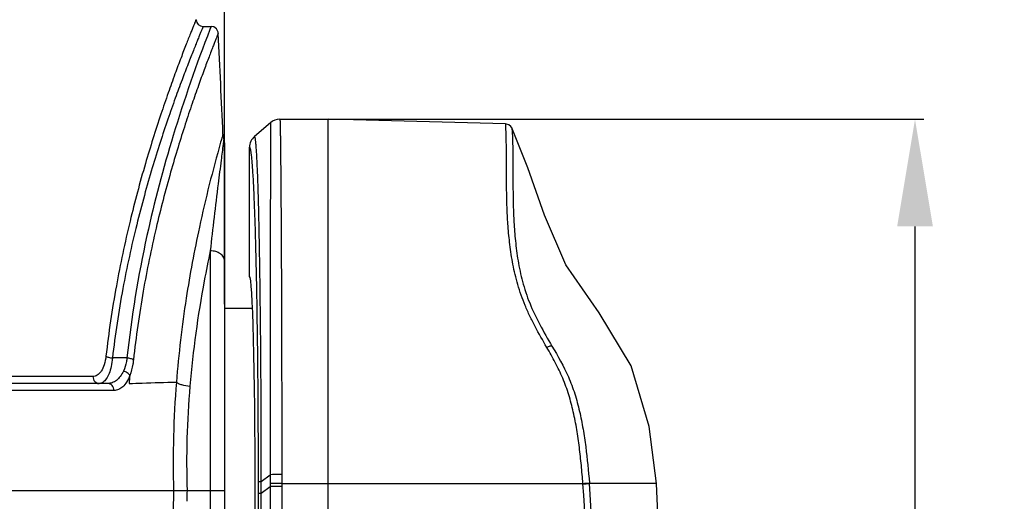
# Model space of a CAD drawing. Header units: millimetres. Extents: x 19266 to 21235, y -89 to 1237.
# Tile 34 of 74: x 19703 to 19841, y 772 to 840. Entities that reach past the tile are written whole.
import ezdxf

# ---------------------------------------------------------------- set-up
doc = ezdxf.new("R2010")
doc.units = ezdxf.units.MM
doc.header["$LTSCALE"] = 16.335
doc.header["$PDMODE"] = 3
doc.header["$PDSIZE"] = 0.3125
doc.layers.get('0').update_dxf_attribs({"linetype": 'CONTINUOUS'})
doc.layers.get('Defpoints').update_dxf_attribs({"linetype": 'CONTINUOUS'})
doc.layers.add('02___PRT_ALL_AXES', color=7, linetype='CONTINUOUS')
doc.layers.add('尺寸线', color=3, linetype='CONTINUOUS', lineweight=13)
doc.styles.get("Standard").update_dxf_attribs({"font": 'SimSun Regular.ttf', "width": 0.8})
doc.dimstyles.new('ISO-25', dxfattribs={"dimtxt": 15, "dimasz": 15, "dimexe": 1.25, "dimexo": 0.625, "dimtad": 1, "dimtoh": 1, "dimdsep": 46, "dimtxsty": 'Standard', "dimcen": 2.5, "dimadec": 0, "dimazin": 0, "dimtfac": 1, "dimtmove": 0, "dimatfit": 3, "dimldrblk": 'CLOSEDBLANK', "dimfxl": 1, "dimarcsym": 0})

# ---------------------------------------------------------------- blocks, each defined once
blk = doc.blocks.new('*D11')
at = {"layer": 'Defpoints', "color": 0, "transparency": 16777216}
for p in [(19441.04, 1047.64), (19441.04, 799.16), (19732.04, 799.16)]:
    blk.add_point(p, dxfattribs=at)
at = {"layer": '尺寸线', "color": 0, "lineweight": -2, "transparency": 16777216}
for p, q in [((19441.04, 799.79), (19441.04, 1048.89)), ((19732.04, 799.79), (19732.04, 1048.89)), ((19717.04, 1047.64), (19456.04, 1047.64))]:
    blk.add_line(p, q, dxfattribs=at)
at = {"layer": '尺寸线', "color": 0, "transparency": 16777216}
for points in [[(19456.04, 1050.14), (19456.04, 1045.14), (19441.04, 1047.64)], [(19717.04, 1050.14), (19717.04, 1045.14), (19732.04, 1047.64)]]:
    blk.add_solid(points, dxfattribs=at)
at = {"layer": '尺寸线', "color": 0, "transparency": 16777216, "insert": (19586.54, 1057.51), "char_height": 15, "attachment_point": 5}
blk.add_mtext('291mm [11.46in]', dxfattribs=at)
blk = doc.blocks.new('_ClosedBlank')
at = {"color": 0, "linetype": 'ByBlock', "lineweight": -2}
for p, q in [((-1, 0.1667), (0, 0)), ((-1, 0.1667), (-1, -0.1667)), ((0, 0), (-1, -0.1667))]:
    blk.add_line(p, q, dxfattribs=at)
blk = doc.blocks.new('*D14')
at = {"layer": 'Defpoints', "color": 0, "transparency": 16777216}
for p in [(19739.78, 825.66), (19828.66, 825.66), (19704.47, 491.66)]:
    blk.add_point(p, dxfattribs=at)
at = {"layer": '尺寸线', "color": 0, "lineweight": -2, "transparency": 16777216}
for p, q in [((19740.4, 825.66), (19829.91, 825.66)), ((19828.66, 506.66), (19828.66, 810.66)), ((19705.1, 491.66), (19829.91, 491.66))]:
    blk.add_line(p, q, dxfattribs=at)
at = {"layer": '尺寸线', "color": 0, "transparency": 16777216}
for points in [[(19826.16, 810.66), (19831.16, 810.66), (19828.66, 825.66)], [(19826.16, 506.66), (19831.16, 506.66), (19828.66, 491.66)]]:
    blk.add_solid(points, dxfattribs=at)
at = {"layer": '尺寸线', "color": 0, "transparency": 16777216, "insert": (19818.79, 658.66), "char_height": 15, "attachment_point": 5, "rotation": 90}
blk.add_mtext('334mm [13.15in]', dxfattribs=at)

msp = doc.modelspace()

# ---------------------------------------------------------------- linework, layer by layer
at = {"color": 7, "linetype": 'Continuous'}
for p, q in [((19729.045, 838.663), (19730.13, 838.663)), ((19730.15, 838.663), (19729.983, 838.232)), ((19739.776, 825.663), (19746.536, 825.663)), ((19771.375, 825.012), (19746.536, 825.663)), ((19746.536, 621.663), (19746.536, 825.642)), ((19738.475, 825.181), (19736.235, 823.261)), ((19738.475, 825.181), (19738.44, 803.721)), ((19771.38, 824.911), (19771.373, 825.012)), ((19731.561, 822.682), (19731.491, 822.438)), ((19731.702, 823.173), (19731.561, 822.682)), ((19731.746, 823.325), (19731.702, 823.173)), ((19731.818, 823.577), (19731.746, 823.325)), ((19731.927, 823.007), (19731.819, 823.575)), ((19731.819, 823.566), (19731.819, 823.566)), ((19731.922, 822.964), (19731.838, 822.217)), ((19731.927, 823.008), (19731.922, 822.964)), ((19732.036, 822.352), (19731.926, 823.007)), ((19739.844, 823.295), (19739.845, 823.186)), ((19731.838, 822.217), (19731.831, 822.161)), ((19732.036, 822.36), (19732.036, 727.663)), ((19735.536, 803.663), (19735.536, 821.743)), ((19730.036, 807.24), (19730.036, 725.663)), ((19736.524, 803.203), (19736.514, 803.678)), ((19736.994, 803.678), (19736.99, 803.954)), ((19738.44, 803.721), (19738.438, 775.893)), ((19718.383, 792.234), (19716.344, 792.234)), ((19713.608, 789.636), (19457.921, 789.636)), ((19715.681, 788.663), (19455.47, 788.663)), ((19716.568, 787.689), (19454.186, 787.689)), ((19737.177, 774.95), (19738.438, 775.893)), ((19738.438, 775.893), (19738.436, 774.67)), ((19740.042, 775.913), (19740.039, 774.663)), ((19736.777, 773.323), (19736.776, 774.943)), ((19737.174, 773.323), (19737.177, 774.95)), ((19738.436, 774.67), (19738.436, 774.231)), ((19740.039, 774.663), (19738.436, 774.67)), ((19740.039, 774.663), (19782.195, 774.663)), ((19782.195, 774.663), (19782.196, 774.601)), ((19783.104, 774.664), (19783.098, 774.741)), ((19792.495, 774.663), (19783.104, 774.663)), ((19441.036, 773.663), (19732.036, 773.663)), ((19736.777, 624.995), (19736.777, 773.323)), ((19736.777, 773.323), (19737.174, 773.323)), ((19737.174, 773.323), (19738.436, 774.231)), ((19737.174, 624.995), (19737.174, 773.323)), ((19738.436, 774.231), (19738.436, 622.567)), ((19740.038, 774.231), (19738.436, 774.231)), ((19740.038, 774.231), (19740.038, 622.567))]:
    msp.add_line(p, q, dxfattribs=at)
for points in [[(19731.149, 837.713), (19731.126, 837.877), (19730.915, 838.307), (19730.527, 838.589), (19730.15, 838.663)], [(19772.245, 824.451), (19772.105, 824.663), (19771.825, 824.891), (19771.506, 824.999), (19771.373, 825.012)], [(19792.495, 774.663), (19791.478, 782.628), (19788.939, 791.117), (19784.438, 798.561), (19779.789, 805.283), (19776.808, 812.247), (19774.495, 818.883), (19772.245, 824.451)], [(19793.403, 742.764), (19793.159, 759.815), (19792.495, 774.663)]]:
    msp.add_lwpolyline(points, dxfattribs=at)
for centre, radius, start, end in [((19729.045, 839.663), 1, 182.97816, 270.00066), ((17761.101, 737.245), 1972.608, 2.508311, 2.917958), ((19739.776, 823.662), 2.001, 90.00937, 130.59396), ((19737.536, 821.743), 2, 130.5933, 180.00149), ((18290.438, 783.252), 1446.7, 0.632572, 0.808989), ((18706.806, 782.749), 1029.921, 0.916813, 1.137996), ((18112.877, 774.959), 1623.899, 359.999436, 0.856317), ((17430.397, 775.019), 2306.781, 359.998289, 0.601208), ((19852.422, 777.366), 134.215, 174.70022, 175.17191), ((19867.567, 777.547), 142.718, 175.45563, 181.55977), ((19856.61, 777.396), 129.878, 175.18173, 181.64701), ((19829.797, 774.231), 89.759, 179.72439, 179.99983), ((19867.032, 769.771), 142.184, 178.43182, 182.3476), ((19856.11, 769.919), 129.378, 178.3417, 179.00646)]:
    msp.add_arc(centre, radius, start, end, dxfattribs=at)
for points, knots in [([(19728.047, 839.611), (19728.041, 839.592), (19728.008, 839.521), (19727.945, 839.356), (19727.832, 839.085), (19727.68, 838.706), (19727.485, 838.221), (19727.143, 837.366), (19726.622, 836.043), (19725.898, 834.158), (19725.053, 831.892), (19724.108, 829.261), (19722.68, 825.094), (19720.806, 819.125), (19718.663, 811.116), (19716.756, 802.126), (19715.819, 795.788), (19715.446, 792.492)], [0, 0, 0, 0, 0.0012049, 0.0048094, 0.0108027, 0.0191663, 0.0298693, 0.0428777, 0.0756378, 0.1170536, 0.1666645, 0.2239663, 0.2884326, 0.4367484, 0.6074896, 0.7966138, 1, 1, 1, 1]), ([(19729.045, 838.663), (19729.042, 838.66), (19729.041, 838.647), (19729.031, 838.631), (19729.018, 838.594), (19728.991, 838.534), (19728.953, 838.44), (19728.903, 838.32), (19728.814, 838.107), (19728.677, 837.775), (19728.481, 837.299), (19728.244, 836.72), (19727.969, 836.038), (19727.655, 835.257), (19727.307, 834.377), (19726.775, 833.015), (19726.038, 831.083), (19725.088, 828.498), (19724.061, 825.571), (19722.983, 822.323), (19721.879, 818.771), (19720.778, 814.934), (19719.315, 809.325), (19717.67, 801.754), (19716.722, 795.492), (19716.344, 792.234)], [0, 0, 0, 0, 0.0003009, 0.0006764, 0.0012016, 0.0027006, 0.0047967, 0.0074885, 0.0107746, 0.0191167, 0.0297928, 0.0427696, 0.0580052, 0.0754545, 0.0950657, 0.116784, 0.1663042, 0.223518, 0.2879063, 0.3589482, 0.4361319, 0.5189514, 0.6069124, 0.796232, 1, 1, 1, 1]), ([(19729.983, 838.232), (19728.098, 833.353), (19724.783, 823.841), (19720.732, 808.499), (19718.996, 797.992), (19718.383, 792.234)], [0, 0, 0, 0, 0.3299015, 0.6347205, 1, 1, 1, 1]), ([(19731.149, 837.713), (19731.148, 837.709), (19731.138, 837.692), (19731.126, 837.652), (19731.098, 837.587), (19731.062, 837.496), (19731.016, 837.379), (19730.934, 837.171), (19730.806, 836.846), (19730.623, 836.381), (19730.403, 835.814), (19730.146, 835.147), (19729.733, 834.064), (19729.138, 832.474), (19728.345, 830.29), (19727.457, 827.751), (19726.498, 824.874), (19725.489, 821.676), (19724.063, 816.84), (19722.322, 810.136), (19720.522, 801.374), (19719.639, 795.193), (19719.289, 791.976)], [0, 0, 0, 0, 0.0002969, 0.001187, 0.0026693, 0.0047423, 0.0074043, 0.0106537, 0.0189044, 0.0294675, 0.0423131, 0.0574023, 0.0746929, 0.1156855, 0.1648723, 0.2217907, 0.2859536, 0.3568619, 0.434018, 0.6050812, 0.7951599, 1, 1, 1, 1]), ([(19739.776, 825.663), (19739.78, 825.663), (19739.781, 825.644), (19739.786, 825.621), (19739.789, 825.571), (19739.794, 825.508), (19739.799, 825.423), (19739.805, 825.275), (19739.813, 825.043), (19739.821, 824.709), (19739.829, 824.302), (19739.836, 823.823), (19739.841, 823.479), (19739.844, 823.295)], [0, 0, 0, 0, 0.0042966, 0.0162411, 0.0359967, 0.0635783, 0.0989826, 0.142202, 0.2520454, 0.3929949, 0.5648155, 0.7672404, 1, 1, 1, 1]), ([(19777.132, 793.713), (19776.576, 794.683), (19775.747, 796.129), (19774.751, 798.096), (19773.887, 800.036), (19773.029, 802.444), (19772.363, 805.311), (19771.947, 808.051), (19771.7, 810.635), (19771.566, 813.034), (19771.512, 815.235), (19771.494, 817.235), (19771.487, 819.474), (19771.488, 821.693), (19771.445, 823.63), (19771.399, 824.595), (19771.38, 824.911)], [0, 0, 0, 0, 0.1040127, 0.1549807, 0.2051008, 0.3015358, 0.3922716, 0.4784413, 0.5592216, 0.6336708, 0.701903, 0.7640199, 0.8197646, 0.9101537, 0.9704623, 1, 1, 1, 1]), ([(19772.245, 824.451), (19772.246, 824.448), (19772.244, 824.436), (19772.249, 824.41), (19772.251, 824.365), (19772.256, 824.304), (19772.261, 824.225), (19772.271, 824.084), (19772.284, 823.865), (19772.302, 823.549), (19772.321, 823.165), (19772.339, 822.714), (19772.36, 821.981), (19772.379, 820.903), (19772.39, 819.421), (19772.392, 817.697), (19772.397, 815.74), (19772.431, 813.558), (19772.526, 811.163), (19772.721, 808.568), (19773.086, 805.795), (19773.689, 802.868), (19774.696, 799.861), (19776.13, 796.856), (19777.276, 794.9), (19777.858, 793.904)], [0, 0, 0, 0, 0.0002854, 0.0011314, 0.0025353, 0.0044946, 0.0070068, 0.010071, 0.0178617, 0.0278787, 0.0400919, 0.0544185, 0.0708005, 0.1097622, 0.1568286, 0.211554, 0.2735837, 0.3427589, 0.4187925, 0.5012785, 0.589903, 0.6843145, 0.7847413, 0.8903517, 1, 1, 1, 1]), ([(19736.99, 803.954), (19736.97, 805.378), (19736.925, 808.075), (19736.848, 811.882), (19736.775, 814.752), (19736.711, 816.789), (19736.663, 818.111), (19736.614, 819.287), (19736.564, 820.315), (19736.513, 821.19), (19736.461, 821.911), (19736.409, 822.474), (19736.362, 822.846), (19736.323, 823.062), (19736.295, 823.167), (19736.273, 823.23), (19736.247, 823.261), (19736.235, 823.261)], [0, 0, 0, 0, 0.2207169, 0.4183197, 0.5902552, 0.6659153, 0.7343412, 0.7952666, 0.8484885, 0.8938474, 0.9312026, 0.9604804, 0.981635, 0.9891601, 0.9946593, 0.9981823, 1, 1, 1, 1]), ([(19739.845, 823.186), (19739.878, 820.835), (19739.915, 816.801), (19739.952, 810.795), (19739.997, 802.527), (19740.021, 793.408), (19740.042, 783.656), (19740.042, 778.518), (19740.042, 775.913)], [0, 0, 0, 0, 0.1491942, 0.2560234, 0.3811269, 0.6739243, 0.8346865, 1, 1, 1, 1]), ([(19731.491, 822.438), (19730.37, 818.505), (19728.549, 811.273), (19726.465, 800.06), (19725.61, 792.791), (19725.297, 788.855)], [0, 0, 0, 0, 0.3586819, 0.6536658, 1, 1, 1, 1]), ([(19731.831, 822.161), (19731.745, 821.423), (19731.516, 819.58), (19730.881, 814.61), (19730.37, 810.374), (19730.036, 807.24)], [0, 0, 0, 0, 0.1483878, 0.3708013, 1, 1, 1, 1]), ([(19736.514, 803.678), (19736.487, 805.021), (19736.429, 807.565), (19736.326, 811.15), (19736.215, 814.261), (19736.11, 816.539), (19736.021, 818.094), (19735.956, 819.051), (19735.89, 819.863), (19735.823, 820.529), (19735.765, 820.991), (19735.715, 821.286), (19735.681, 821.45), (19735.646, 821.582), (19735.614, 821.674), (19735.567, 821.749), (19735.536, 821.743)], [0, 0, 0, 0, 0.222308, 0.4208759, 0.5932314, 0.7372327, 0.7979625, 0.8509036, 0.8958964, 0.9328074, 0.9615852, 0.9729201, 0.9822217, 0.9894989, 0.9947848, 1, 1, 1, 1]), ([(19730.036, 807.24), (19729.737, 805.847), (19728.478, 799.588), (19727.607, 793.248), (19727.191, 788.305)], [0, 0, 0, 0, 0.2230755, 1, 1, 1, 1]), ([(19732.036, 805.841), (19732.036, 806.026), (19731.914, 806.426), (19731.447, 806.881), (19730.793, 807.173), (19730.294, 807.24), (19730.036, 807.24)], [0, 0, 0, 0, 0.2082172, 0.443014, 0.7109363, 1, 1, 1, 1]), ([(19777.858, 793.904), (19777.814, 793.912), (19777.709, 793.909), (19777.46, 793.86), (19777.266, 793.779), (19777.132, 793.713)], [0, 0, 0, 0, 0.1759583, 0.4110072, 1, 1, 1, 1]), ([(19782.192, 774.663), (19782.127, 775.507), (19781.974, 777.193), (19781.701, 779.713), (19781.35, 782.212), (19780.87, 784.673), (19780.348, 786.685), (19779.819, 788.249), (19779.364, 789.392), (19778.863, 790.509), (19778.147, 791.965), (19777.555, 793.025), (19777.132, 793.713)], [0, 0, 0, 0, 0.1275746, 0.254868, 0.3815341, 0.5073667, 0.6321713, 0.6941351, 0.7558448, 0.8173161, 0.8785081, 1, 1, 1, 1]), ([(19777.858, 793.904), (19778.68, 792.498), (19779.916, 790.344), (19781.076, 787.224), (19781.736, 784.775), (19782.225, 782.288), (19782.719, 778.948), (19782.954, 776.426), (19783.098, 774.741)], [0, 0, 0, 0, 0.243263, 0.3692675, 0.4959547, 0.6217958, 0.7475259, 1, 1, 1, 1]), ([(19715.446, 792.492), (19715.4, 792.086), (19715.256, 791.352), (19714.901, 790.531), (19714.53, 790.058), (19714.242, 789.816), (19713.932, 789.669), (19713.714, 789.636), (19713.608, 789.636)], [0, 0, 0, 0, 0.333857, 0.6084532, 0.7223967, 0.8228624, 0.9137162, 1, 1, 1, 1]), ([(19715.446, 792.492), (19715.493, 792.458), (19715.614, 792.398), (19715.911, 792.297), (19716.165, 792.253), (19716.344, 792.234)], [0, 0, 0, 0, 0.1858091, 0.4253285, 1, 1, 1, 1]), ([(19716.344, 792.234), (19716.308, 791.836), (19716.202, 791.096), (19715.923, 790.104), (19715.554, 789.341), (19715.215, 788.959), (19715.035, 788.838)], [0, 0, 0, 0, 0.3217013, 0.5999282, 0.8254395, 1, 1, 1, 1]), ([(19718.383, 792.234), (19718.361, 792.064), (19718.258, 791.435), (19718.073, 790.816), (19717.878, 790.391)], [0, 0, 0, 0, 0.2681329, 1, 1, 1, 1]), ([(19719.289, 791.976), (19719.242, 792.01), (19719.121, 792.071), (19718.821, 792.172), (19718.564, 792.216), (19718.383, 792.234)], [0, 0, 0, 0, 0.1834755, 0.4224517, 1, 1, 1, 1]), ([(19719.289, 791.976), (19719.267, 791.773), (19719.164, 791.023), (19718.98, 790.28), (19718.781, 789.763)], [0, 0, 0, 0, 0.2688986, 1, 1, 1, 1]), ([(19713.608, 789.636), (19713.614, 789.389), (19713.753, 789.008), (19714.146, 788.716), (19714.38, 788.663), (19714.494, 788.663)], [0, 0, 0, 0, 0.5157033, 0.7622475, 1, 1, 1, 1]), ([(19717.878, 790.391), (19717.756, 790.124), (19717.482, 789.645), (19716.945, 789.08), (19716.333, 788.737), (19715.893, 788.663), (19715.681, 788.663)], [0, 0, 0, 0, 0.2987154, 0.5562138, 0.784348, 1, 1, 1, 1]), ([(19718.781, 789.763), (19718.66, 789.45), (19718.394, 788.89), (19717.861, 788.21), (19717.244, 787.785), (19716.785, 787.689), (19716.568, 787.689)], [0, 0, 0, 0, 0.3134082, 0.5756252, 0.7977079, 1, 1, 1, 1]), ([(19718.781, 789.763), (19718.706, 789.921), (19718.427, 790.199), (19718.074, 790.348), (19717.878, 790.391)], [0, 0, 0, 0, 0.4662253, 1, 1, 1, 1]), ([(19715.035, 788.838), (19714.993, 788.81), (19714.828, 788.713), (19714.634, 788.663), (19714.494, 788.663)], [0, 0, 0, 0, 0.2663071, 1, 1, 1, 1]), ([(19716.568, 787.689), (19716.563, 787.935), (19716.423, 788.317), (19716.03, 788.609), (19715.795, 788.663), (19715.681, 788.663)], [0, 0, 0, 0, 0.5153749, 0.7620154, 1, 1, 1, 1]), ([(19718.684, 788.663), (19719.295, 788.684), (19721.499, 788.758), (19723.704, 788.821), (19725.297, 788.855)], [0, 0, 0, 0, 0.2775162, 1, 1, 1, 1]), ([(19725.297, 788.862), (19725.378, 788.782), (19725.617, 788.642), (19726.244, 788.418), (19726.797, 788.334), (19727.191, 788.305)], [0, 0, 0, 0, 0.1710494, 0.4067795, 1, 1, 1, 1]), ([(19740.042, 775.913), (19739.888, 775.913), (19739.354, 775.911), (19738.819, 775.905), (19738.438, 775.893)], [0, 0, 0, 0, 0.2873512, 1, 1, 1, 1]), ([(19736.776, 774.943), (19736.787, 774.945), (19736.824, 774.944), (19736.902, 774.948), (19737.025, 774.948), (19737.122, 774.95), (19737.177, 774.95)], [0, 0, 0, 0, 0.0797798, 0.2765396, 0.5858667, 1, 1, 1, 1]), ([(19782.192, 774.663), (19782.287, 774.671), (19782.589, 774.697), (19782.89, 774.722), (19783.098, 774.741)], [0, 0, 0, 0, 0.3129138, 1, 1, 1, 1]), ([(19783.143, 724.663), (19783.143, 732.989), (19783.155, 749.638), (19782.762, 766.296), (19782.196, 774.601)], [0, 0, 0, 0, 0.5000427, 1, 1, 1, 1]), ([(19782.197, 774.601), (19782.292, 774.608), (19782.594, 774.629), (19782.897, 774.649), (19783.104, 774.664)], [0, 0, 0, 0, 0.3129182, 1, 1, 1, 1]), ([(19784.053, 724.663), (19784.053, 732.993), (19784.065, 749.662), (19783.671, 766.341), (19783.104, 774.664)], [0, 0, 0, 0, 0.4996288, 1, 1, 1, 1])]:
    msp.add_open_spline(points, degree=3, knots=knots, dxfattribs=at)
at = {"layer": '02___PRT_ALL_AXES', "color": 7, "linetype": 'Continuous'}
msp.add_line((19735.942, 799.163), (19732.036, 799.163), dxfattribs=at)
msp.add_ellipse((19735.536, 773.663), major_axis=(0, 30), ratio=0.0261859, start_param=3.1415927, end_param=6.2831853, dxfattribs=at)

# ---------------------------------------------------------------- dimensions: what is measured, and where the dimension line sits
at = {"layer": '尺寸线'}
dim = msp.add_linear_dim(base=(19441.036, 1047.636), p1=(19732.036, 799.163), p2=(19441.036, 799.163), dimstyle='ISO-25', override={"dimpost": 'mm'}, dxfattribs=at)
dim.commit()
dim.dimension.update_dxf_attribs({"geometry": '*D11', "text_midpoint": (19586.536, 1057.511)})
dim = msp.add_linear_dim(base=(19828.662, 825.663), p1=(19704.475, 491.663), p2=(19739.777, 825.663), angle=90, dimstyle='ISO-25', override={"dimpost": 'mm'}, dxfattribs=at)
dim.commit()
dim.dimension.update_dxf_attribs({"geometry": '*D14', "text_midpoint": (19818.787, 658.663)})

doc.saveas('drawing.dxf')
